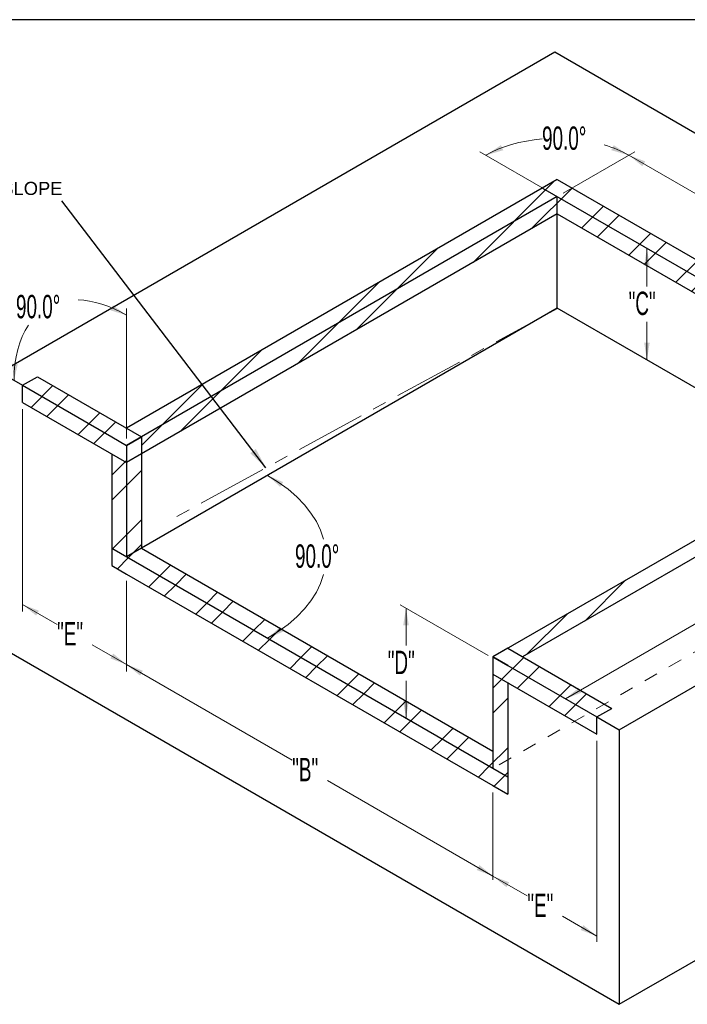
# Model space of a CAD drawing. Header units: inches. Extents: x 3.3 to 19.7, y 2.1 to 14.1.
# Tile 4 of 5: x 11.3 to 16, y 7.1 to 14.1. Entities that reach past the tile are written whole.
import ezdxf

# ---------------------------------------------------------------- set-up
doc = ezdxf.new("R2010")
doc.units = ezdxf.units.IN
doc.header["$MEASUREMENT"] = 0
doc.linetypes.add('CENTERX2', pattern=[0.8, 0.5, -0.1, 0.1, -0.1])
doc.linetypes.add('HIDDEN', pattern=[0.075, 0.05, -0.025])
doc.styles.add('Arial', font='arial.ttf', dxfattribs={"height": 0.09375})
doc.styles.add('SLDTEXTSTYLE0', font='TXT', dxfattribs={"width": 0.605})
doc.dimstyles.new('SLDDIMSTYLE0', dxfattribs={"dimtxt": 0.161784, "dimasz": 0.15, "dimexe": 0, "dimexo": 0.0625, "dimgap": 0.040446, "dimtad": 0, "dimtih": 1, "dimtoh": 1, "dimdec": 3, "dimlfac": 20, "dimrnd": 1e-09, "dimzin": 12, "dimdsep": 46, "dimtxsty": 'SLDTEXTSTYLE0', "dimsah": 1, "dimcen": 0.09, "dimadec": 0, "dimazin": 3, "dimtfac": 1, "dimtdec": 3, "dimtofl": 0, "dimtmove": 0, "dimatfit": 3, "dimfxl": 1, "dimfrac": 2, "dimtolj": 1, "dimtzin": 12, "dimarcsym": 0})
doc.dimstyles.new('SLDDIMSTYLE1', dxfattribs={"dimtxt": 0.161784, "dimasz": 0.15, "dimexe": 0, "dimexo": 0.0625, "dimgap": 0.040446, "dimtad": 0, "dimtih": 1, "dimtoh": 1, "dimdec": 4, "dimlfac": 20, "dimzin": 4, "dimdsep": 46, "dimtxsty": 'SLDTEXTSTYLE0', "dimsah": 1, "dimcen": 0.09, "dimadec": 1, "dimazin": 1, "dimtfac": 1, "dimtdec": 1, "dimtofl": 0, "dimtmove": 0, "dimatfit": 3, "dimfxl": 1, "dimfrac": 2, "dimtolj": 1, "dimtzin": 12, "dimarcsym": 0})
doc.dimstyles.new('SLDDIMSTYLE2', dxfattribs={"dimtxt": 0.18, "dimasz": 0.15, "dimexe": 0, "dimexo": 0.0625, "dimgap": 0, "dimtad": 0, "dimtih": 1, "dimtoh": 1, "dimdec": 0, "dimrnd": 1e-09, "dimzin": 0, "dimdsep": 46, "dimtxsty": 'Standard', "dimsah": 1, "dimcen": 0.09, "dimadec": 0, "dimazin": 0, "dimtfac": 0.15, "dimtdec": 0, "dimtofl": 0, "dimtmove": 0, "dimatfit": 3, "dimfxl": 1, "dimfrac": 2, "dimtolj": 1, "dimtzin": 0, "dimarcsym": 0})

# ---------------------------------------------------------------- blocks, each defined once
blk = doc.blocks.new('_D')
at = {"color": 7, "linetype": 'Continuous', "lineweight": 0, "transparency": 16777216}
for p, q in [((17.7719, 11.3253), (18.2894, 11.0265)), ((18.247, 11.051), (16.8346, 10.2357)), ((15.171, 9.2753), (16.5834, 10.0906))]:
    blk.add_line(p, q, dxfattribs=at)
at = {"color": 7, "linetype": 'Continuous', "lineweight": 18, "transparency": 16777216}
for points in [[(18.247, 11.051), (18.1309, 11.0071), (18.1509, 10.9724)], [(15.171, 9.2753), (15.2871, 9.3192), (15.2671, 9.3539)]]:
    blk.add_solid(points, dxfattribs=at)
at = {"color": 7, "linetype": 'Continuous', "lineweight": 18, "transparency": 16777216, "insert": (16.5834, 10.2521), "char_height": 0.16667, "attachment_point": 1, "style": 'SLDTEXTSTYLE0'}
blk.add_mtext('"A"', dxfattribs=at)
blk = doc.blocks.new('_D_1')
at = {"color": 7, "linetype": 'Continuous', "lineweight": 0, "transparency": 16777216}
for p, q in [((15.1556, 12.8846), (15.6674, 13.1801)), ((15.625, 13.1556), (16.8075, 12.4729)), ((18.2413, 11.6452), (17.0587, 12.3279)), ((17.7719, 11.3743), (18.2837, 11.6697))]:
    blk.add_line(p, q, dxfattribs=at)
at = {"color": 7, "linetype": 'Continuous', "lineweight": 18, "transparency": 16777216}
for points in [[(15.625, 13.1556), (15.721, 13.077), (15.741, 13.1117)], [(18.2413, 11.6452), (18.1452, 11.7238), (18.1252, 11.6891)]]:
    blk.add_solid(points, dxfattribs=at)
at = {"color": 7, "linetype": 'Continuous', "lineweight": 18, "transparency": 16777216, "insert": (16.8075, 12.4893), "char_height": 0.16667, "attachment_point": 1, "style": 'SLDTEXTSTYLE0'}
blk.add_mtext('"B"', dxfattribs=at)
blk = doc.blocks.new('_D_2')
at = {"color": 7, "linetype": 'Continuous', "lineweight": 0, "transparency": 16777216}
for p, q in [((15.7532, 12.4906), (15.7532, 12.2185)), ((15.7532, 11.6945), (15.7532, 11.9666))]:
    blk.add_line(p, q, dxfattribs=at)
at = {"color": 7, "linetype": 'Continuous', "lineweight": 18, "transparency": 16777216}
for points in [[(15.7532, 12.4906), (15.7332, 12.3681), (15.7732, 12.3681)], [(15.7532, 11.6945), (15.7732, 11.817), (15.7332, 11.817)]]:
    blk.add_solid(points, dxfattribs=at)
at = {"color": 7, "linetype": 'Continuous', "lineweight": 18, "transparency": 16777216, "insert": (15.6226, 12.1815), "char_height": 0.16667, "attachment_point": 1, "style": 'SLDTEXTSTYLE0'}
blk.add_mtext('"C"', dxfattribs=at)
blk = doc.blocks.new('_D_3')
at = {"color": 7, "linetype": 'Continuous', "lineweight": 0, "transparency": 16777216}
for p, q in [((15.0707, 12.8846), (14.56, 13.1795)), ((15.1556, 12.8846), (15.6663, 13.1795))]:
    blk.add_line(p, q, dxfattribs=at)
at = {"color": 7, "linetype": 'Continuous', "lineweight": 18, "transparency": 16777216, "flags": 128}
for points in [[(15.0042, 13.2723), (14.948, 13.2661), (14.8929, 13.2572), (14.8391, 13.2459), (14.7871, 13.2322), (14.7371, 13.2161), (14.6894, 13.1978), (14.6444, 13.1774), (14.6024, 13.155)], [(15.6239, 13.155), (15.6041, 13.166), (15.5836, 13.1765), (15.5624, 13.1866), (15.5406, 13.1962), (15.5182, 13.2054), (15.4951, 13.214), (15.4715, 13.2221), (15.4474, 13.2297)]]:
    blk.add_lwpolyline(points, dxfattribs=at)
at = {"color": 7, "linetype": 'Continuous', "lineweight": 18, "transparency": 16777216}
for points in [[(14.6024, 13.155), (14.7272, 13.1915), (14.7102, 13.2277)], [(15.6239, 13.155), (15.516, 13.2277), (15.499, 13.1915)]]:
    blk.add_solid(points, dxfattribs=at)
at = {"color": 7, "linetype": 'Continuous', "lineweight": 18, "transparency": 16777216, "insert": (15.0042, 13.3609), "char_height": 0.16667, "attachment_point": 1, "style": 'SLDTEXTSTYLE0'}
blk.add_mtext('90.0°', dxfattribs=at)
blk = doc.blocks.new('_D_4')
at = {"color": 7, "linetype": 'Continuous', "lineweight": 0, "transparency": 16777216}
for p, q in [((17.7719, 11.3743), (18.2891, 11.6729)), ((17.7719, 11.3253), (18.2891, 11.0267))]:
    blk.add_line(p, q, dxfattribs=at)
at = {"color": 7, "linetype": 'Continuous', "lineweight": 18, "transparency": 16777216, "flags": 128}
for points in [[(18.4484, 11.4277), (18.4362, 11.4585), (18.4201, 11.4888), (18.4002, 11.5183), (18.3764, 11.5468), (18.349, 11.5742), (18.3181, 11.6004), (18.284, 11.6252), (18.2467, 11.6484)], [(18.2467, 11.0512), (18.2695, 11.0649), (18.2912, 11.0793), (18.3117, 11.0942), (18.3311, 11.1096), (18.3492, 11.1255), (18.3661, 11.1419), (18.3817, 11.1586), (18.396, 11.1758)]]:
    blk.add_lwpolyline(points, dxfattribs=at)
at = {"color": 7, "linetype": 'Continuous', "lineweight": 18, "transparency": 16777216}
for points in [[(18.2467, 11.6484), (18.3299, 11.5649), (18.353, 11.5976)], [(18.2467, 11.0512), (18.353, 11.1019), (18.3299, 11.1346)]]:
    blk.add_solid(points, dxfattribs=at)
at = {"color": 7, "linetype": 'Continuous', "lineweight": 18, "transparency": 16777216, "insert": (18.2346, 11.3907), "char_height": 0.16667, "attachment_point": 1, "style": 'SLDTEXTSTYLE0'}
blk.add_mtext('90.0°', dxfattribs=at)
blk = doc.blocks.new('_D_5')
at = {"color": 7, "linetype": 'Continuous', "lineweight": 0, "transparency": 16777216}
for p, q in [((12.0372, 11.1334), (12.0372, 12.062)), ((11.2523, 11.5376), (11.1906, 11.5732))]:
    blk.add_line(p, q, dxfattribs=at)
at = {"color": 7, "linetype": 'Continuous', "lineweight": 18, "transparency": 16777216, "flags": 128}
for points in [[(12.0372, 12.0131), (11.9924, 12.0375), (11.9477, 12.059), (11.9033, 12.0774), (11.8593, 12.0928), (11.8159, 12.105), (11.7731, 12.114), (11.7312, 12.1199), (11.6902, 12.1225)], [(11.3357, 11.9434), (11.3121, 11.9044), (11.2914, 11.8621), (11.2737, 11.8167), (11.2591, 11.7682), (11.2478, 11.717), (11.2396, 11.6632), (11.2347, 11.607), (11.2331, 11.5487)]]:
    blk.add_lwpolyline(points, dxfattribs=at)
at = {"color": 7, "linetype": 'Continuous', "lineweight": 18, "transparency": 16777216}
for points in [[(12.0372, 12.0131), (11.9403, 12.084), (11.9224, 12.0482)], [(11.2331, 11.5487), (11.26, 11.6657), (11.22, 11.668)]]:
    blk.add_solid(points, dxfattribs=at)
at = {"color": 7, "linetype": 'Continuous', "lineweight": 18, "transparency": 16777216, "insert": (11.247, 12.1582), "char_height": 0.16667, "attachment_point": 1, "style": 'SLDTEXTSTYLE0'}
blk.add_mtext('90.0°', dxfattribs=at)
blk = doc.blocks.new('_D_6')
at = {"color": 7, "linetype": 'Continuous', "lineweight": 0, "transparency": 16777216}
for p, q in [((14.6199, 9.5833), (13.9902, 9.9468)), ((14.0327, 9.9223), (14.0327, 9.6553)), ((14.0327, 9.1364), (14.0327, 9.4034))]:
    blk.add_line(p, q, dxfattribs=at)
at = {"color": 7, "linetype": 'Continuous', "lineweight": 18, "transparency": 16777216}
for points in [[(14.0327, 9.9223), (14.0127, 9.7998), (14.0527, 9.7998)], [(14.0327, 9.1364), (14.0527, 9.2588), (14.0127, 9.2588)]]:
    blk.add_solid(points, dxfattribs=at)
at = {"color": 7, "linetype": 'Continuous', "lineweight": 18, "transparency": 16777216, "insert": (13.9021, 9.6182), "char_height": 0.16667, "attachment_point": 1, "style": 'SLDTEXTSTYLE0'}
blk.add_mtext('"D"', dxfattribs=at)
blk = doc.blocks.new('_D_9')
at = {"color": 7, "linetype": 'Continuous', "lineweight": 18, "transparency": 16777216, "flags": 128}
for points in [[(13.4445, 10.4142), (13.4229, 10.4779), (13.3927, 10.5404), (13.354, 10.6013), (13.3072, 10.6603), (13.2524, 10.717), (13.19, 10.771), (13.1205, 10.822), (13.0442, 10.8696)], [(13.0442, 9.707), (13.1205, 9.7546), (13.19, 9.8056), (13.2524, 9.8596), (13.3072, 9.9163), (13.354, 9.9753), (13.3927, 10.0362), (13.4229, 10.0987), (13.4445, 10.1624)]]:
    blk.add_lwpolyline(points, dxfattribs=at)
at = {"color": 7, "linetype": 'Continuous', "lineweight": 18, "transparency": 16777216}
for points in [[(13.0442, 10.8696), (13.1338, 10.7884), (13.1554, 10.8221)], [(13.0442, 9.707), (13.1554, 9.7545), (13.1338, 9.7882)]]:
    blk.add_solid(points, dxfattribs=at)
at = {"color": 7, "linetype": 'Continuous', "lineweight": 18, "transparency": 16777216, "insert": (13.2397, 10.3772), "char_height": 0.16667, "attachment_point": 1, "style": 'SLDTEXTSTYLE0'}
blk.add_mtext('90.0°', dxfattribs=at)
blk = doc.blocks.new('_D_11')
at = {"color": 7, "linetype": 'Continuous', "lineweight": 0, "transparency": 16777216}
for p, q in [((11.2947, 11.3416), (11.2947, 9.8989)), ((12.0372, 10.1168), (12.0372, 9.4703)), ((11.2947, 9.9479), (11.5404, 9.8061)), ((12.0372, 9.5192), (11.7916, 9.661))]:
    blk.add_line(p, q, dxfattribs=at)
at = {"color": 7, "linetype": 'Continuous', "lineweight": 18, "transparency": 16777216}
for points in [[(11.2947, 9.9479), (11.3908, 9.8693), (11.4108, 9.904)], [(12.0372, 9.5192), (11.9412, 9.5978), (11.9212, 9.5632)]]:
    blk.add_solid(points, dxfattribs=at)
at = {"color": 7, "linetype": 'Continuous', "lineweight": 18, "transparency": 16777216, "insert": (11.5404, 9.8225), "char_height": 0.16667, "attachment_point": 1, "style": 'SLDTEXTSTYLE0'}
blk.add_mtext('"E"', dxfattribs=at)

msp = doc.modelspace()

# ---------------------------------------------------------------- hatches: boundary and pattern name
at = {"ltscale": 0.5}
h = msp.add_hatch(dxfattribs=at)
h.set_pattern_fill('ANSI32', color=8)
h.paths.add_polyline_path([(15.1131342, 12.8601194), (15.0070681, 12.92135), (12.0372197, 11.2068929), (12.1432857, 11.1456623)])
h.paths.add_polyline_path([(15.1131342, 12.7376382), (15.1131342, 12.8601194), (12.1432857, 11.1456623), (12.1432857, 11.0231812)])
h.paths.add_polyline_path([(15.1131342, 12.9825806), (15.0070681, 12.92135), (15.1131342, 12.8601194), (17.7294292, 11.3497643), (17.8354953, 11.2885337), (17.9415613, 11.3497643)])
h.paths.add_polyline_path([(15.1131342, 12.8601194), (15.1131342, 12.7376382), (17.623346, 11.2885238), (17.7294292, 11.3497643)])
h.paths.add_polyline_path([(17.8354953, 11.2885337), (17.7294292, 11.3497643), (14.7595808, 9.6353073), (14.8656468, 9.5740767)])
h = msp.add_hatch(dxfattribs=at)
h.set_pattern_fill('ANSI32', color=8)
h.paths.add_polyline_path([(14.653444, 8.9004514), (12.1432857, 10.349535), (12.0372197, 10.2883044), (14.653444, 8.7779902)], flags=0)
h.paths.add_polyline_path([(11.9311536, 10.349535), (11.9311536, 10.227009), (12.0372197, 10.1657784), (14.653444, 8.6555091), (14.7595101, 8.5942336), (14.7595101, 8.7167596)])
h.paths.add_polyline_path([(14.7595101, 9.3904058), (14.653444, 9.4516364), (14.653444, 8.7779902), (14.7595101, 8.7167596)], flags=0)
h.paths.add_polyline_path([(14.7595454, 9.5128665), (14.653444, 9.5740726), (14.653444, 9.4516364), (14.7595101, 9.3904058), (15.3959415, 9.0230017), (15.3959415, 9.1454829)])
h.paths.add_polyline_path([(14.7595808, 9.6353073), (14.6535147, 9.5740767), (14.7595454, 9.5128665), (15.3959415, 9.1454829), (15.5020075, 9.2067135)])
h.paths.add_polyline_path([(11.2947222, 11.5130664), (11.4007882, 11.574297), (12.1433246, 11.1456399), (12.0372197, 11.0843868), (11.9311536, 11.1456174)])
h.paths.add_polyline_path([(11.2947222, 11.5130664), (11.2947222, 11.3905853), (12.0372197, 10.9619506), (12.0372197, 11.0843868), (11.9311536, 11.1456174)])
h.paths.add_polyline_path([(12.0372197, 10.9619506), (11.9311536, 11.0231812), (11.9311536, 10.349535), (12.0372197, 10.2883044)])
h.paths.add_polyline_path([(12.1432857, 11.0231812), (12.0372197, 10.9619506), (12.0372197, 10.2883044), (12.1432857, 10.349535)])
h = msp.add_hatch(dxfattribs=at)
h.set_pattern_fill('ANSI32', color=8)
h.paths.add_polyline_path([(11.9311536, 10.349535), (11.9311536, 10.227009), (12.0372197, 10.1657784), (14.653444, 8.6555091), (14.7595101, 8.5942336), (14.7595101, 8.7167596)])
h.paths.add_polyline_path([(14.7595101, 9.3904058), (14.653444, 9.4516364), (14.653444, 8.7779902), (14.7595101, 8.7167596)], flags=0)
h.paths.add_polyline_path([(12.1432857, 10.349535), (12.0372197, 10.2883044), (14.653444, 8.7779902), (14.653444, 8.9004514)], flags=0)
h = msp.add_hatch(dxfattribs=at)
h.set_pattern_fill('ANSI32', color=8)
h.paths.add_polyline_path([(12.1432857, 10.349535), (12.0372197, 10.2883044), (14.653444, 8.7779902), (14.653444, 8.9004514)])
h.paths.add_polyline_path([(14.7595101, 9.3904058), (14.653444, 9.4516364), (14.653444, 8.7779902), (14.7595101, 8.7167596)])

# ---------------------------------------------------------------- linework, layer by layer
msp.add_line((19.7319907, 14.1232524), (3.3119907, 14.1232524))
at = {"color": 7, "linetype": 'Continuous', "lineweight": 25}
for p, q in [((15.0954565, 13.8908346), (11.1356585, 11.6048919)), ((19.5148739, 11.3395592), (15.0954565, 13.8908346)), ((15.1131342, 12.9825806), (12.0372197, 11.2068929)), ((15.1131342, 12.9825806), (17.9415613, 11.3497643)), ((15.0070681, 12.92135), (17.7294292, 11.3497643)), ((15.1131342, 12.8601194), (12.0372197, 11.0844317)), ((15.1131342, 12.7376382), (15.1131342, 12.8601194)), ((15.1131342, 12.7376382), (12.1432857, 11.0231812)), ((15.1131342, 12.7376382), (17.623346, 11.2885238)), ((15.1131342, 12.0639921), (15.1131342, 12.7376382)), ((15.1131342, 12.0639921), (12.1432857, 10.349535)), ((17.0398881, 10.9517007), (15.1131342, 12.0639921)), ((11.1356585, 11.6048919), (11.2947222, 11.5130664)), ((11.2947222, 11.5130664), (11.4007882, 11.574297)), ((11.4007882, 11.574297), (12.1432857, 11.1456623)), ((11.2947222, 11.5130664), (11.9311183, 11.1456827)), ((11.2947222, 11.3905853), (11.2947222, 11.5130664)), ((11.2947222, 11.3905853), (12.0372197, 10.9619506)), ((17.7294292, 11.3497643), (14.6535147, 9.5740767)), ((17.9415613, 11.3497643), (14.8656468, 9.5740767)), ((15.5550759, 9.0536165), (19.5148739, 11.3395592)), ((12.0371843, 11.2069133), (12.0371843, 11.2069052)), ((11.9311536, 11.1456623), (12.0372197, 11.0844317)), ((11.9311536, 11.1456174), (11.9311536, 11.1456623)), ((11.9311607, 11.1456215), (11.9311536, 11.1456174)), ((11.9311536, 11.1456174), (12.0372197, 11.0843868)), ((12.0372197, 11.0843868), (12.1432857, 11.1456174)), ((12.1432857, 11.1456174), (12.1432786, 11.1456215)), ((12.1432857, 11.1456174), (12.1432857, 10.3494942)), ((12.0372197, 11.0844317), (12.0372197, 11.0844276)), ((12.0372197, 11.0843868), (12.0372197, 10.2883044)), ((11.9311254, 11.0232057), (11.9311183, 11.0232016)), ((11.9311536, 11.0231812), (11.9311536, 10.227009)), ((12.1432857, 11.0231812), (12.0372197, 10.9619506)), ((11.9311536, 10.349535), (14.7595101, 8.7167596)), ((12.1432857, 10.349535), (12.0372197, 10.2883044)), ((12.1432857, 10.349535), (14.653444, 8.9004514)), ((11.9311536, 10.227009), (12.0372197, 10.1657784)), ((12.037255, 10.1658029), (14.653444, 8.6555091)), ((11.1356585, 9.6451939), (15.5550759, 7.0939186)), ((14.7595101, 9.6353032), (14.653444, 9.5740726)), ((14.7595171, 9.6352991), (14.7595101, 9.6353032)), ((14.7595808, 9.6353073), (15.5020075, 9.2067135)), ((14.653444, 9.5740726), (14.7595101, 9.512842)), ((14.653444, 9.5740726), (14.653444, 8.7779902)), ((14.6535147, 9.5740767), (14.6535147, 9.5740726)), ((14.7595454, 9.5128665), (14.6535147, 9.5740767)), ((14.7595101, 9.512842), (14.7595171, 9.5128461)), ((14.7595454, 9.5128665), (15.3959415, 9.1454829)), ((14.653444, 9.4516364), (15.3959415, 9.0230017)), ((14.7595101, 9.3904058), (14.7595101, 8.5942336)), ((14.7595171, 9.3904017), (14.7595171, 8.5942377)), ((15.5550759, 7.0939186), (19.5148739, 9.3798613)), ((15.3959415, 9.1454829), (15.5020075, 9.2067135)), ((15.3959415, 9.0230017), (15.3959415, 9.1454829)), ((15.3959769, 9.1454624), (15.5550759, 9.0536165)), ((15.5020075, 9.2067135), (15.5020075, 9.2067053)), ((15.3959486, 9.0230058), (15.3959415, 9.0230017)), ((15.5550759, 9.0536165), (15.5550759, 7.0939186)), ((14.653444, 8.6554642), (14.7595101, 8.5942336)), ((14.7595101, 8.5942336), (14.7595171, 8.5942377))]:
    msp.add_line(p, q, dxfattribs=at)
at = {"color": 7, "linetype": 'CENTERX2', "lineweight": 18}
msp.add_line((15.1157557, 12.0624787), (12.3894129, 10.5735941), dxfattribs=at)
at = {"color": 7, "linetype": 'HIDDEN', "lineweight": 18}
msp.add_line((17.7294292, 10.5537187), (14.653444, 8.7779902), dxfattribs=at)
at = {"color": 7, "linetype": 'Continuous', "lineweight": 0}
for p, q in [((12.0372197, 10.1167859), (12.0372197, 9.4748306)), ((12.0372197, 9.5192698), (13.2197499, 8.8366281)), ((15.3959415, 8.9740093), (15.3959415, 7.540625)), ((14.6535147, 8.0089556), (13.4709845, 8.6915973)), ((14.653444, 8.6064718), (14.653444, 8.4800071)), ((14.6535147, 8.6064758), (14.6535147, 7.9832209)), ((14.653444, 8.0089824), (14.8990755, 7.8671823)), ((15.3959415, 7.5803477), (15.1503101, 7.7221477))]:
    msp.add_line(p, q, dxfattribs=at)
at = {"color": 7, "linetype": 'Continuous', "lineweight": 18}
for points in [[(12.0372197, 9.5192698), (12.1332881, 9.4407189), (12.1532861, 9.4753611)], [(14.6535147, 8.0089556), (14.5574463, 8.0875065), (14.5374483, 8.0528643)], [(14.653444, 8.0089824), (14.7495109, 7.9304308), (14.7695092, 7.9650727)], [(15.3959415, 7.5803477), (15.2998747, 7.6588993), (15.2798763, 7.6242573)]]:
    msp.add_solid(points, dxfattribs=at)

# ---------------------------------------------------------------- texts
at = {"color": 2, "linetype": 'Continuous', "insert": (10.4219851, 12.9656491), "char_height": 0.09375, "width": 1.733674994, "attachment_point": 1, "style": 'Arial'}
msp.add_mtext('DRAINAGE SLOPE', dxfattribs=at)
at = {"color": 7, "linetype": 'Continuous', "lineweight": 18, "char_height": 0.16666667, "attachment_point": 1, "style": 'SLDTEXTSTYLE0'}
for s, insert in [('"B"', (13.2197499, 8.8530314)), ('"E"', (14.8990755, 7.8835837))]:
    msp.add_mtext(s, dxfattribs=dict(at, insert=insert))

# ---------------------------------------------------------------- dimensions: what is measured, and where the dimension line sits
at = {"color": 7, "linetype": 'Continuous', "lineweight": 18}
for base, line1, line2, picture, middle in [((15.5405956, 13.1962333), ((12.0372197, 11.0844317), (15.1131342, 12.8601194)), ((17.7294292, 11.3497643), (15.1131342, 12.8601194)), '_D_3', (15.2258404, 13.2719857)), ((18.3310931, 11.1095897), ((14.6535147, 9.5740767), (17.7294292, 11.3497643)), ((17.7294292, 11.3497643), (15.1131342, 12.8601194)), '_D_4', (18.4561804, 11.3017373)), ((11.8592967, 12.0927524), ((11.2947222, 11.5130664), (11.9311183, 11.1456827)), ((12.0372197, 11.0843868), (12.0372197, 10.1657784)), '_D_5', (11.4685879, 12.0693309)), ((13.3071589, 9.9162835), ((12.0372197, 10.2883044), (14.6535147, 8.7779494)), ((12.1432857, 10.349535), (15.1131342, 12.0639921)), '_D_9', (13.4613104, 10.2883044))]:
    dim = msp.add_angular_dim_2l(base=base, line1=line1, line2=line2, dimstyle='SLDDIMSTYLE1', dxfattribs=at)
    dim.commit()
    dim.dimension.update_dxf_attribs({"geometry": picture, "text_midpoint": middle, "dimtype": 162})
for base, p1, p2, angle, text, picture, middle in [((18.241255, 11.6452351), (15.1131342, 12.8601194), (17.7294292, 11.3497643), 330.00268827, '"B"', '_D_1', (16.9331075, 12.4004126)), ((15.7532016, 12.4906163), (15.1131342, 12.0639921), (15.1131342, 12.8601194), 90, '"C"', '_D_2', (15.7532016, 12.0925526)), ((12.0372197, 9.519247), (11.2947222, 11.3905853), (12.0372197, 10.1657784), 330.00268827, '"E"', '_D_11', (11.6659709, 9.7335643)), ((18.2469936, 11.0509808), (15.3959415, 9.1454829), (17.7294292, 11.3497643), 29.99674133, '"A"', '_D', (16.7090187, 10.1631472)), ((14.0326531, 9.1363652), (14.6623536, 9.5587674), (14.6535147, 8.7779494), 90, '"D"', '_D_6', (14.0326531, 9.5293255))]:
    dim = msp.add_linear_dim(base=base, p1=p1, p2=p2, angle=angle, text=text, dimstyle='SLDDIMSTYLE0', dxfattribs=at)
    dim.commit()
    dim.dimension.update_dxf_attribs({"geometry": picture, "text_midpoint": middle, "dimtype": 160})

# ---------------------------------------------------------------- leaders
at = {"color": 7, "linetype": 'Continuous', "lineweight": 0}
msp.add_leader([(13.0315907, 10.9242941), (11.575204, 12.8299805)], dimstyle='SLDDIMSTYLE2', dxfattribs=at)

doc.saveas('drawing.dxf')
